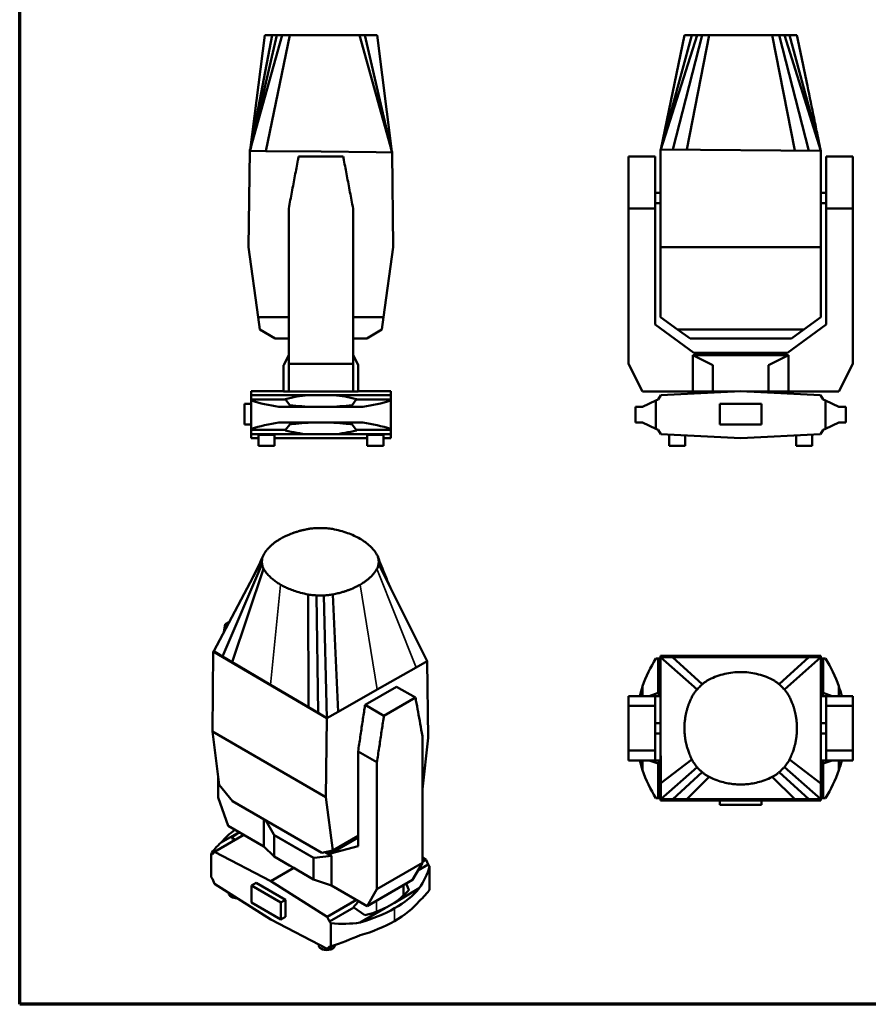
# Paper-space layout 'Sheet_1' of a CAD drawing. Header units: millimetres. Extents: x 1 to 117, y 1 to 117.
# Tile 1 of 5: x 1 to 65, y 1 to 75. Entities that reach past the tile are written whole.
import ezdxf

# ---------------------------------------------------------------- set-up
doc = ezdxf.new("R2010")
doc.units = ezdxf.units.MM
for name, color, linetype, lineweight in [('Border (ISO)', 7, 'Continuous', 70), ('Visible (ISO)', 7, 'Continuous', 50), ('Visible Narrow (ISO)', 7, 'Continuous', 35)]:
    doc.layers.add(name, color=color, linetype=linetype, lineweight=lineweight)

# ---------------------------------------------------------------- blocks, each defined once
blk = doc.blocks.new('Borders Chauvet')
at = {"layer": 'Border (ISO)'}
for p, q in [((0.787, 0.787), (0.787, 117.323)), ((117.323, 0.787), (0.787, 0.787))]:
    blk.add_line(p, q, dxfattribs=at)

psp = doc.layouts.new('Sheet_1')

# ---------------------------------------------------------------- linework, layer by layer
at = {"layer": 'Visible (ISO)'}
for p, q in [((18.265, 65.522), (20.704, 74.308)), ((18.266, 65.531), (20.313, 74.308)), ((18.267, 65.541), (19.956, 74.308)), ((18.272, 65.579), (19.383, 74.308)), ((19.956, 74.308), (19.383, 74.308)), ((19.464, 65.509), (21.283, 74.308)), ((20.313, 74.308), (19.956, 74.308)), ((20.704, 74.308), (20.313, 74.308)), ((21.283, 74.308), (20.704, 74.308)), ((23.646, 74.308), (21.283, 74.308)), ((26.588, 74.308), (26.01, 74.308)), ((26.98, 74.308), (26.588, 74.308)), ((29.043, 65.408), (26.588, 74.308)), ((27.337, 74.308), (26.98, 74.308)), ((29.042, 65.416), (26.98, 74.308)), ((27.909, 74.308), (27.337, 74.308)), ((29.035, 65.465), (27.909, 74.308)), ((49.441, 65.636), (52.191, 74.308)), ((49.441, 65.636), (51.235, 74.308)), ((49.447, 65.654), (51.797, 74.308)), ((50.36, 65.628), (52.585, 74.308)), ((51.797, 74.308), (51.235, 74.308)), ((51.414, 65.618), (53.112, 74.308)), ((52.191, 74.308), (51.797, 74.308)), ((52.585, 74.308), (52.191, 74.308)), ((53.112, 74.308), (52.585, 74.308)), ((55.504, 74.308), (53.112, 74.308)), ((57.897, 74.308), (55.504, 74.308)), ((58.424, 74.308), (57.897, 74.308)), ((59.618, 65.541), (57.897, 74.308)), ((58.818, 74.308), (58.424, 74.308)), ((60.673, 65.531), (58.424, 74.308)), ((59.212, 74.308), (58.818, 74.308)), ((61.591, 65.522), (58.818, 74.308)), ((59.774, 74.308), (59.212, 74.308)), ((61.567, 65.601), (59.212, 74.308)), ((18.252, 65.522), (18.155, 58.231)), ((18.253, 65.637), (18.252, 65.522)), ((18.265, 65.522), (18.252, 65.522)), ((18.279, 65.636), (18.253, 65.637)), ((18.265, 65.522), (18.266, 65.531)), ((19.464, 65.509), (18.265, 65.522)), ((18.266, 65.531), (18.267, 65.541)), ((18.267, 65.541), (18.272, 65.579)), ((23.654, 65.465), (19.464, 65.509)), ((21.957, 65.095), (25.336, 65.095)), ((27.843, 65.42), (23.654, 65.465)), ((29.043, 65.408), (27.843, 65.42)), ((29.041, 65.522), (29.028, 65.522)), ((29.035, 65.465), (29.04, 65.426)), ((29.04, 65.426), (29.042, 65.416)), ((29.043, 65.408), (29.041, 65.522)), ((29.042, 65.416), (29.043, 65.408)), ((29.137, 58.231), (29.043, 65.408)), ((46.985, 65.095), (49.008, 65.095)), ((46.985, 61.158), (46.985, 65.095)), ((49.008, 65.095), (49.008, 61.158)), ((49.417, 65.637), (61.591, 65.522)), ((49.417, 58.231), (49.417, 65.637)), ((61.591, 65.522), (61.591, 58.231)), ((64.024, 65.095), (62, 65.095)), ((62, 65.095), (62, 61.158)), ((64.024, 61.158), (64.024, 65.095)), ((49.417, 62.339), (49.008, 62.339)), ((62, 62.339), (61.591, 62.339)), ((49.417, 61.552), (49.008, 61.552)), ((62, 61.552), (61.591, 61.552)), ((21.205, 49.381), (21.205, 61.158)), ((26.087, 61.158), (26.087, 49.381)), ((49.008, 61.158), (46.985, 61.158)), ((46.985, 49.381), (46.985, 61.158)), ((49.008, 61.158), (49.008, 52.358)), ((62, 61.158), (64.024, 61.158)), ((62, 61.158), (62, 52.358)), ((64.024, 49.381), (64.024, 61.158)), ((18.155, 58.231), (18.894, 52.911)), ((28.399, 52.911), (29.137, 58.231)), ((49.417, 52.911), (49.417, 58.231)), ((49.417, 58.231), (61.591, 58.231)), ((61.591, 58.231), (61.591, 52.911)), ((18.894, 52.911), (21.205, 52.911)), ((18.894, 52.911), (19.023, 51.978)), ((26.087, 52.911), (28.399, 52.911)), ((28.269, 51.978), (28.399, 52.911)), ((49.008, 52.358), (51.96, 50.194)), ((50.702, 51.978), (49.417, 52.911)), ((62, 52.358), (59.048, 50.194)), ((61.591, 52.911), (60.307, 51.978)), ((19.023, 51.978), (20.173, 51.283)), ((27.12, 51.283), (28.269, 51.978)), ((50.702, 51.978), (60.307, 51.978)), ((51.659, 51.283), (50.702, 51.978)), ((60.307, 51.978), (59.35, 51.283)), ((20.173, 51.283), (21.205, 51.283)), ((26.087, 51.283), (27.12, 51.283)), ((59.35, 51.283), (51.659, 51.283)), ((59.048, 50.194), (51.96, 50.194)), ((21.205, 50.032), (20.825, 49.293)), ((21.205, 47.272), (21.205, 49.381)), ((21.205, 49.381), (26.087, 49.381)), ((26.468, 49.293), (26.087, 50.032)), ((26.087, 49.381), (26.087, 47.272)), ((48.046, 47.272), (46.985, 49.381)), ((51.873, 47.272), (51.873, 50.032)), ((51.873, 50.032), (59.136, 50.032)), ((51.873, 50.032), (53.344, 49.293)), ((59.136, 50.032), (57.665, 49.293)), ((59.136, 47.272), (59.136, 50.032)), ((62.963, 47.272), (64.024, 49.381)), ((20.812, 49.239), (20.812, 47.272)), ((26.481, 47.272), (26.481, 49.239)), ((53.394, 49.239), (53.394, 47.272)), ((57.614, 49.239), (57.614, 47.272)), ((20.812, 47.295), (18.348, 47.295)), ((18.348, 46.993), (18.348, 47.295)), ((21.205, 47.272), (20.812, 47.272)), ((21.205, 47.272), (26.087, 47.272)), ((26.481, 47.272), (26.087, 47.272)), ((28.945, 47.295), (26.481, 47.295)), ((28.945, 47.295), (28.945, 46.993)), ((51.873, 47.272), (48.046, 47.272)), ((49.453, 46.993), (55.504, 47.295)), ((53.394, 47.272), (51.873, 47.272)), ((55.043, 47.272), (53.394, 47.272)), ((61.555, 46.993), (55.504, 47.295)), ((57.614, 47.272), (55.966, 47.272)), ((59.136, 47.272), (57.614, 47.272)), ((62.963, 47.272), (59.136, 47.272)), ((18.348, 46.33), (17.847, 46.33)), ((17.847, 44.755), (17.847, 46.33)), ((22.681, 46.993), (18.348, 46.993)), ((18.348, 46.656), (18.348, 46.993)), ((20.96, 46.656), (18.348, 46.656)), ((18.348, 46.58), (18.348, 46.656)), ((18.348, 46.58), (18.348, 44.437)), ((20.951, 46.696), (20.96, 46.656)), ((20.96, 46.656), (21.282, 46.238)), ((24.612, 46.993), (28.945, 46.993)), ((26.01, 46.238), (26.332, 46.656)), ((26.332, 46.656), (26.342, 46.696)), ((26.332, 46.656), (28.945, 46.656)), ((28.945, 46.993), (28.945, 46.656)), ((28.945, 46.656), (28.945, 46.58)), ((28.945, 46.58), (28.945, 44.437)), ((49.074, 46.58), (48.058, 46.101)), ((49.074, 46.58), (49.234, 46.656)), ((49.074, 46.58), (49.074, 44.437)), ((49.234, 46.656), (49.453, 46.993)), ((53.93, 46.33), (53.93, 44.755)), ((57.079, 46.33), (53.93, 46.33)), ((57.079, 44.755), (57.079, 46.33)), ((61.774, 46.656), (61.555, 46.993)), ((61.935, 46.58), (61.774, 46.656)), ((61.935, 46.58), (62.95, 46.101)), ((61.935, 46.58), (61.935, 44.437)), ((20.465, 46.101), (23.646, 46.101)), ((23.646, 46.101), (26.828, 46.101)), ((48.058, 46.101), (47.533, 46.101)), ((47.533, 46.101), (47.533, 44.916)), ((62.95, 46.101), (63.476, 46.101)), ((63.476, 44.916), (63.476, 46.101)), ((23.646, 44.916), (20.465, 44.916)), ((26.828, 44.916), (23.646, 44.916)), ((47.533, 44.916), (48.058, 44.916)), ((48.058, 44.916), (49.074, 44.437)), ((62.95, 44.916), (61.935, 44.437)), ((63.476, 44.916), (62.95, 44.916)), ((18.348, 44.755), (17.847, 44.755)), ((18.348, 44.361), (18.348, 44.437)), ((20.96, 44.361), (18.348, 44.361)), ((18.348, 44.024), (18.348, 44.361)), ((20.96, 44.361), (20.951, 44.321)), ((21.282, 44.779), (20.96, 44.361)), ((26.332, 44.361), (26.01, 44.779)), ((26.342, 44.321), (26.332, 44.361)), ((26.332, 44.361), (28.945, 44.361)), ((28.945, 44.437), (28.945, 44.361)), ((28.945, 44.361), (28.945, 44.024)), ((49.234, 44.361), (49.074, 44.437)), ((49.453, 44.024), (49.234, 44.361)), ((53.93, 44.755), (57.079, 44.755)), ((61.555, 44.024), (61.774, 44.361)), ((61.774, 44.361), (61.935, 44.437)), ((22.681, 44.024), (18.348, 44.024)), ((18.348, 43.722), (18.348, 44.024)), ((18.348, 43.722), (18.902, 43.722)), ((18.902, 43.962), (18.902, 43.146)), ((20.123, 43.962), (20.123, 43.146)), ((20.123, 43.722), (27.17, 43.722)), ((24.612, 44.024), (28.945, 44.024)), ((27.17, 43.146), (27.17, 43.962)), ((28.39, 43.146), (28.39, 43.962)), ((28.39, 43.722), (28.945, 43.722)), ((28.945, 44.024), (28.945, 43.722)), ((55.504, 43.722), (49.453, 44.024)), ((50.071, 43.146), (50.071, 43.993)), ((51.292, 43.146), (51.292, 43.932)), ((55.504, 43.722), (61.555, 44.024)), ((59.717, 43.932), (59.717, 43.146)), ((60.937, 43.993), (60.937, 43.146)), ((20.123, 43.146), (18.902, 43.146)), ((27.17, 43.146), (28.39, 43.146)), ((50.071, 43.146), (51.292, 43.146)), ((60.937, 43.146), (59.717, 43.146)), ((15.519, 27.562), (19.178, 34.509)), ((28.593, 33.152), (28.022, 34.527)), ((16.168, 27.179), (19.18, 34.189)), ((16.912, 26.74), (19.3, 33.828)), ((31.721, 26.809), (28.025, 34.206)), ((22.707, 23.324), (22.683, 31.874)), ((23.451, 22.885), (23.308, 31.805)), ((24.1, 22.502), (23.864, 31.804)), ((24.948, 22.982), (24.552, 31.879)), ((16.382, 29.624), (16.702, 29.809)), ((16.382, 29.624), (16.553, 29.525)), ((15.414, 21.475), (15.483, 27.561)), ((15.534, 27.589), (15.483, 27.561)), ((15.483, 27.561), (24.091, 22.497)), ((16.168, 27.179), (15.519, 27.562)), ((16.912, 26.74), (16.168, 27.179)), ((49.234, 27.026), (49.074, 27.026)), ((49.234, 24.413), (49.234, 27.026)), ((49.417, 27.026), (49.234, 27.026)), ((49.417, 27.122), (49.417, 27.218)), ((49.417, 27.218), (61.591, 27.218)), ((61.591, 27.123), (49.417, 27.122)), ((49.417, 27.122), (49.417, 27.109)), ((49.417, 27.109), (50.338, 27.11)), ((49.42, 25.912), (49.417, 27.109)), ((49.417, 27.109), (49.417, 16.334)), ((49.417, 27.109), (52.191, 24.669)), ((50.338, 27.11), (51.394, 27.111)), ((50.338, 27.11), (52.585, 25.06)), ((51.394, 27.111), (55.504, 27.116)), ((55.504, 27.116), (59.614, 27.121)), ((60.671, 27.122), (58.424, 25.06)), ((61.591, 27.123), (58.818, 24.669)), ((59.614, 27.121), (60.671, 27.122)), ((60.671, 27.122), (61.591, 27.123)), ((61.591, 27.218), (61.591, 27.123)), ((61.591, 27.123), (61.591, 25.924)), ((61.591, 27.026), (61.774, 27.026)), ((61.774, 27.026), (61.935, 27.026)), ((61.774, 24.413), (61.774, 27.026)), ((19.81, 25.032), (16.912, 26.74)), ((30.873, 26.329), (27.911, 24.655)), ((31.721, 26.809), (30.873, 26.329)), ((31.788, 20.988), (31.721, 26.809)), ((49.429, 21.734), (49.42, 25.912)), ((61.591, 25.924), (61.591, 21.734)), ((22.707, 23.324), (19.81, 25.032)), ((27.911, 24.655), (24.948, 22.982)), ((27, 23.494), (29.389, 24.873)), ((29.389, 24.873), (30.82, 24.047)), ((48.058, 24.168), (48.058, 24.909)), ((62.95, 24.168), (62.95, 24.909)), ((28.431, 22.668), (30.82, 24.047)), ((46.985, 24.168), (49.008, 24.168)), ((46.985, 23.417), (46.985, 24.168)), ((48.561, 24.168), (49.234, 24.413)), ((49.417, 24.168), (49.008, 24.168)), ((49.008, 24.168), (49.008, 23.417)), ((49.234, 24.413), (49.261, 24.423)), ((61.591, 24.168), (62, 24.168)), ((61.774, 24.413), (61.748, 24.423)), ((62.448, 24.168), (61.774, 24.413)), ((64.024, 24.168), (62, 24.168)), ((62, 24.168), (62, 23.417)), ((64.024, 23.417), (64.024, 24.168)), ((23.451, 22.885), (22.707, 23.324)), ((28.431, 22.668), (27, 23.494)), ((49.008, 23.417), (46.985, 23.417)), ((46.985, 20.038), (46.985, 23.417)), ((49.008, 20.038), (49.008, 23.417)), ((62, 20.038), (62, 23.417)), ((62, 23.417), (64.024, 23.417)), ((64.024, 20.038), (64.024, 23.417)), ((24.1, 22.502), (23.451, 22.885)), ((24.091, 22.497), (24.023, 16.505)), ((24.1, 22.502), (24.091, 22.497)), ((24.948, 22.982), (24.1, 22.502)), ((49.417, 22.121), (49.008, 22.121)), ((49.438, 17.557), (49.429, 21.734)), ((62, 22.121), (61.591, 22.121)), ((61.591, 21.734), (61.591, 17.545)), ((15.937, 17.432), (15.414, 21.475)), ((15.414, 21.475), (24.023, 16.505)), ((31.352, 21.139), (31.352, 11.523)), ((31.352, 17.104), (31.788, 20.988)), ((49.417, 21.333), (49.008, 21.333)), ((62, 21.333), (61.591, 21.333)), ((26.469, 19.972), (27.899, 19.146)), ((26.469, 19.972), (26.469, 12.788)), ((46.985, 20.038), (49.008, 20.038)), ((46.985, 19.286), (46.985, 20.038)), ((49.008, 20.038), (49.008, 19.286)), ((64.024, 20.038), (62, 20.038)), ((62, 20.038), (62, 19.286)), ((64.024, 19.286), (64.024, 20.038)), ((27.899, 9.53), (27.899, 19.146)), ((49.008, 19.286), (46.985, 19.286)), ((48.058, 19.286), (48.058, 18.546)), ((49.234, 19.041), (48.561, 19.286)), ((49.008, 19.286), (49.417, 19.286)), ((49.261, 19.032), (49.234, 19.041)), ((49.234, 19.041), (49.234, 16.428)), ((49.438, 17.557), (51.797, 19.364)), ((49.441, 16.36), (52.191, 18.785)), ((61.591, 16.346), (58.818, 18.785)), ((61.591, 17.545), (59.212, 19.364)), ((62, 19.286), (61.591, 19.286)), ((61.748, 19.032), (61.774, 19.041)), ((61.774, 19.041), (62.448, 19.286)), ((61.774, 19.041), (61.774, 16.428)), ((62, 19.286), (64.024, 19.286)), ((62.95, 19.286), (62.95, 18.546)), ((15.851, 16.486), (15.851, 18.094)), ((50.36, 16.359), (52.585, 18.394)), ((51.414, 16.358), (53.112, 18.037)), ((59.618, 16.348), (57.897, 18.037)), ((60.673, 16.347), (58.424, 18.394)), ((16.936, 16.198), (15.937, 17.432)), ((49.441, 16.36), (49.438, 17.557)), ((61.591, 17.545), (61.591, 16.346)), ((16.601, 14.332), (15.851, 16.486)), ((24.023, 16.505), (24.545, 12.462)), ((16.936, 16.198), (23.728, 12.277)), ((49.074, 16.428), (49.234, 16.428)), ((49.234, 16.428), (49.417, 16.428)), ((49.417, 16.334), (61.591, 16.332)), ((49.417, 16.236), (49.417, 16.334)), ((49.417, 16.236), (61.591, 16.236)), ((50.36, 16.359), (49.441, 16.36)), ((51.414, 16.358), (50.36, 16.359)), ((55.516, 16.353), (51.414, 16.358)), ((53.93, 16.236), (53.93, 15.928)), ((57.079, 15.928), (53.93, 15.928)), ((59.618, 16.348), (55.516, 16.353)), ((57.079, 16.236), (57.079, 15.928)), ((60.673, 16.347), (59.618, 16.348)), ((61.591, 16.346), (60.673, 16.347)), ((61.774, 16.428), (61.591, 16.428)), ((61.591, 16.346), (61.591, 16.332)), ((61.591, 16.332), (61.591, 16.236)), ((61.935, 16.428), (61.774, 16.428)), ((19.307, 12.769), (16.601, 14.332)), ((19.307, 12.769), (19.307, 14.83)), ((19.47, 14.736), (20.078, 13.664)), ((17.794, 13.643), (15.576, 12.363)), ((17.439, 13.848), (16.087, 13.068)), ((20.105, 13.593), (20.105, 11.987)), ((24.545, 12.462), (26.469, 13.573)), ((17.168, 13.281), (16.87, 13.395)), ((20.105, 11.987), (19.307, 12.769)), ((24.381, 12.225), (26.469, 13.43)), ((26.469, 12.788), (24.381, 12.225)), ((15.308, 12.18), (15.308, 10.43)), ((15.308, 12.18), (15.421, 12.176)), ((15.421, 12.176), (15.576, 12.363)), ((15.576, 12.363), (19.855, 10.139)), ((21.27, 11.314), (20.105, 11.987)), ((24.443, 12.057), (23.134, 11.899)), ((24.545, 12.462), (23.728, 12.277)), ((23.968, 12.332), (24.443, 12.057)), ((24.381, 12.225), (24.132, 12.369)), ((24.443, 9.804), (24.443, 12.057)), ((21.27, 11.314), (21.597, 11.145)), ((23.089, 11.871), (23.089, 10.265)), ((27.899, 9.53), (31.352, 11.523)), ((31.352, 11.523), (30.601, 10.235)), ((31.011, 10.938), (31.782, 11.383)), ((31.352, 11.923), (31.627, 11.748)), ((31.352, 11.59), (31.627, 11.748)), ((31.627, 11.748), (31.782, 11.383)), ((31.782, 11.383), (31.895, 11.256)), ((31.895, 11.256), (31.895, 9.506)), ((21.597, 11.145), (19.855, 10.139)), ((21.597, 11.145), (21.923, 10.938)), ((23.089, 10.265), (21.923, 10.938)), ((15.421, 10.303), (15.308, 10.43)), ((15.576, 9.938), (15.421, 10.303)), ((19.855, 7.221), (15.576, 9.938)), ((18.741, 9.994), (18.387, 9.789)), ((18.387, 9.789), (18.387, 8.503)), ((20.614, 8.503), (18.387, 9.789)), ((18.741, 9.994), (20.968, 8.708)), ((24.133, 7.422), (19.855, 10.139)), ((24.443, 9.804), (23.089, 10.265)), ((27.149, 8.242), (24.443, 9.804)), ((27.149, 8.242), (30.601, 10.235)), ((29.922, 9.843), (29.922, 9.051)), ((30.332, 9.483), (30.109, 9.951)), ((16.658, 9.196), (16.658, 9.251)), ((27.149, 8.242), (27.899, 9.53)), ((29.225, 8.494), (31.116, 9.586)), ((18.387, 8.503), (20.614, 7.218)), ((20.968, 8.708), (20.614, 8.503)), ((20.614, 7.218), (20.614, 8.503)), ((20.968, 8.708), (20.968, 7.422)), ((26.351, 8.703), (24.133, 7.422)), ((26.136, 8.124), (24.288, 7.057)), ((26.11, 8.164), (26.136, 8.124)), ((26.136, 8.124), (26.989, 7.553)), ((28.507, 8.08), (26.617, 6.988)), ((19.855, 7.221), (24.133, 4.997)), ((20.968, 7.422), (20.614, 7.218)), ((24.288, 7.057), (24.133, 7.422)), ((24.401, 6.93), (24.288, 7.057)), ((24.401, 6.93), (24.401, 5.18)), ((23.478, 5.338), (23.478, 5.258)), ((24.699, 5.282), (24.699, 5.258)), ((24.519, 5.22), (24.133, 4.997)), ((24.133, 4.997), (24.288, 5.184)), ((24.288, 5.184), (24.401, 5.18))]:
    psp.add_line(p, q, dxfattribs=at)
for centre, radius, start, end in [((20.93, 49.239), 0.118, 152.7417, 180), ((26.363, 49.239), 0.118, 0, 27.2583), ((57.398, 21.731), 9.865, 147.53653, 161.20664), ((53.611, 21.731), 9.865, 18.79336, 32.46347), ((57.398, 21.731), 9.865, 161.20664, 165.69502), ((53.611, 21.731), 9.865, 14.30498, 18.79336), ((57.398, 21.724), 9.865, 194.30498, 198.79336), ((53.611, 21.724), 9.865, 341.20664, 345.69502), ((57.398, 21.724), 9.865, 198.79336, 212.46347), ((53.611, 21.724), 9.865, 327.53653, 341.20664)]:
    psp.add_arc(centre, radius, start, end, dxfattribs=at)
for centre, major_axis, ratio, start_param, end_param in [((52.938, 49.239), (0.457, 0), 0.258713, 0, 0.475747), ((58.071, 49.239), (-0.457, 0), 0.258713, 5.807438, 6.283185), ((23.643, 50.508), (-9.865, 0), 0.471881, 1.004202, 1.24279), ((23.633, 21.716), (0, 25.32), 0.649063, 0.058003, 0.163963), ((23.633, 46.174), (-16.434, 0), 0.049918, 4.711601, 4.770392), ((23.659, 46.174), (-16.434, 0), 0.049918, 4.654386, 4.713177), ((23.659, 21.716), (0, 25.32), 0.649063, 6.119223, 6.225182), ((23.65, 50.508), (-9.865, 0), 0.471881, 1.898802, 2.137391), ((23.646, 50.497), (9.33, 0), 0.471881, 4.456216, 4.657916), ((23.646, 50.497), (9.33, 0), 0.471881, 4.766862, 4.968562), ((23.643, 40.509), (9.865, 0), 0.471881, 1.898802, 2.137391), ((23.646, 40.52), (-9.33, 0), 0.471881, 4.766862, 4.968562), ((23.646, 40.52), (-9.33, 0), 0.471881, 4.456216, 4.657916), ((23.65, 40.509), (9.865, 0), 0.471881, 1.004202, 1.24279), ((23.633, 69.301), (0, -25.32), 0.649063, 6.119223, 6.225182), ((23.659, 69.301), (0, -25.32), 0.649063, 0.058003, 0.163963), ((19.512, 43.962), (0.61, 0), 0.049918, 0, 3.141593), ((23.633, 44.843), (16.434, 0), 0.049918, 4.654386, 4.713177), ((23.659, 44.843), (16.434, 0), 0.049918, 4.711601, 4.770392), ((27.78, 43.962), (0.61, 0), 0.049918, 0, 3.141593), ((33.047, 21.74), (0, -16.434), 1, 1.719077, 1.734759), ((77.962, 21.74), (-16.434, 0), 1, 6.119223, 6.134904), ((33.047, 21.714), (0, -16.434), 1, 1.406834, 1.422515), ((77.962, 21.714), (-16.434, 0), 1, 0.148281, 0.163963), ((24.938, 10.552), (-9.865, 0), 0.57735, 5.626483, 5.825793), ((24.924, 14.153), (9.297, 2.771), 0.282008, 2.412818, 2.528506), ((19.866, 13.828), (0.234, -0.249), 0.197158, 0.206959, 0.682706), ((24.938, 14.151), (-9.83, -2.93), 0.282008, 5.741932, 5.98052), ((23.495, 11.732), (-0.405, 0.145), 0.21158, 5.883038, 6.358785), ((22.265, 15.699), (8.838, -6.132), 0.714693, 0.002953, 0.241542), ((17.268, 9.196), (-0.61, 0), 0.57735, 0, 1.621687), ((22.279, 15.68), (8.359, -5.799), 0.714693, 6.012605, 6.214306), ((22.265, 12.101), (-9.865, 0), 0.57735, 2.355845, 2.6842), ((22.265, 7.536), (9.83, 2.93), 0.282008, 5.741932, 5.98052), ((39.472, -17.757), (-10.797, 27.779), 0.446039, 0.190801, 0.232592), ((22.279, 12.09), (9.33, 0), 0.57735, 5.443314, 5.55226), ((22.265, 11.134), (9.865, 0), 0.57735, 5.497437, 5.825793), ((22.26, 12.098), (-9.865, 0), 0.57735, 2.028189, 2.356544), ((22.279, 15.68), (8.359, -5.799), 0.714693, 5.701959, 5.90366), ((22.26, 15.697), (8.838, -6.132), 0.714693, 5.391538, 5.630126), ((22.26, 11.131), (9.865, 0), 0.57735, 5.169781, 5.498137), ((22.26, 7.533), (9.83, 2.93), 0.282008, 4.847331, 5.08592), ((24.088, 5.258), (-0.61, 0), 0.57735, 0, 3.141593)]:
    psp.add_ellipse(centre, major_axis=major_axis, ratio=ratio, start_param=start_param, end_param=end_param, dxfattribs=at)
for points, knots in [([(26.01, 74.308), (25.96, 74.308), (25.911, 74.308), (25.864, 74.308), (25.818, 74.308), (25.773, 74.308), (25.73, 74.308), (25.687, 74.308), (25.646, 74.308), (25.607, 74.308), (25.567, 74.308), (25.529, 74.308), (25.493, 74.308), (25.456, 74.308), (25.421, 74.308), (25.388, 74.308), (25.354, 74.308), (25.322, 74.308), (25.29, 74.308), (25.258, 74.308), (25.227, 74.308), (25.195, 74.308), (25.164, 74.308), (25.132, 74.308), (25.1, 74.308), (25.076, 74.308), (25.051, 74.308), (25.026, 74.308), (25.018, 74.308), (25.01, 74.308), (25.002, 74.308), (24.968, 74.308), (24.934, 74.308), (24.898, 74.308), (24.863, 74.308), (24.826, 74.308), (24.788, 74.308), (24.75, 74.308), (24.711, 74.308), (24.669, 74.308), (24.628, 74.308), (24.584, 74.308), (24.539, 74.308), (24.493, 74.308), (24.445, 74.308), (24.395, 74.308), (24.344, 74.308), (24.292, 74.308), (24.236, 74.308), (24.18, 74.308), (24.121, 74.308), (24.059, 74.308), (23.997, 74.308), (23.932, 74.308), (23.863, 74.308), (23.795, 74.308), (23.722, 74.308), (23.646, 74.308)], [0, 0, 0, 0, 0.055556, 0.055556, 0.055556, 0.111111, 0.111111, 0.111111, 0.166667, 0.166667, 0.166667, 0.222222, 0.222222, 0.222222, 0.277778, 0.277778, 0.277778, 0.333333, 0.333333, 0.333333, 0.388889, 0.388889, 0.388889, 0.444444, 0.444444, 0.444444, 0.486304, 0.486304, 0.486304, 0.5, 0.5, 0.5, 0.555555, 0.555555, 0.555555, 0.611111, 0.611111, 0.611111, 0.666666, 0.666666, 0.666666, 0.722222, 0.722222, 0.722222, 0.777777, 0.777777, 0.777777, 0.833333, 0.833333, 0.833333, 0.888889, 0.888889, 0.888889, 0.944444, 0.944444, 0.944444, 1, 1, 1, 1]), ([(59.774, 74.308), (60.038, 73.022), (60.302, 71.737), (60.735, 69.633), (60.903, 68.814), (61.159, 67.571), (61.246, 67.144), (61.365, 66.565), (61.398, 66.405), (61.438, 66.211), (61.448, 66.165), (61.464, 66.088), (61.47, 66.055), (61.486, 65.981), (61.493, 65.945), (61.505, 65.89), (61.509, 65.87), (61.517, 65.829), (61.52, 65.815), (61.527, 65.784), (61.531, 65.761), (61.55, 65.673), (61.563, 65.62), (61.569, 65.592)], [0, 0, 0, 0, 10.000017, 10.000017, 16.367676, 16.367676, 19.674853, 19.674853, 20.916533, 20.916533, 21.310758, 21.310758, 21.639697, 21.639697, 22.146617, 22.146617, 22.659993, 22.659993, 23.497307, 23.497307, 25.32741, 25.32741, 29.65483, 29.65483, 29.65483, 29.65483]), ([(21.205, 61.158), (21.284, 61.572), (21.363, 61.986), (21.519, 62.809), (21.598, 63.222), (21.751, 64.023), (21.826, 64.416), (21.92, 64.903), (21.938, 64.999), (21.957, 65.095)], [-6.651218, -6.651218, -6.651218, -6.651218, -4.547463, -4.547463, -2.468789, -2.468789, -0.485903, -0.485903, 0, 0, 0, 0]), ([(25.336, 65.095), (25.354, 64.999), (25.373, 64.903), (25.467, 64.416), (25.542, 64.023), (25.695, 63.222), (25.774, 62.809), (25.93, 61.986), (26.009, 61.572), (26.087, 61.158)], [-29.629865, -29.629865, -29.629865, -29.629865, -27.465265, -27.465265, -18.631898, -18.631898, -9.371814, -9.371814, 0, 0, 0, 0]), ([(20.582, 36.101), (20.636, 36.132), (20.688, 36.16), (20.739, 36.187), (20.789, 36.214), (20.838, 36.239), (20.886, 36.263), (20.933, 36.286), (20.978, 36.307), (21.022, 36.328), (21.066, 36.348), (21.109, 36.367), (21.149, 36.384), (21.19, 36.402), (21.229, 36.418), (21.267, 36.434), (21.305, 36.449), (21.341, 36.464), (21.376, 36.477), (21.412, 36.491), (21.446, 36.503), (21.478, 36.516), (21.511, 36.528), (21.543, 36.539), (21.575, 36.55), (21.606, 36.561), (21.636, 36.571), (21.666, 36.581), (21.674, 36.584), (21.681, 36.586), (21.688, 36.589), (21.711, 36.596), (21.733, 36.603), (21.755, 36.61), (21.784, 36.62), (21.813, 36.629), (21.842, 36.638), (21.872, 36.646), (21.901, 36.655), (21.931, 36.664), (21.961, 36.673), (21.991, 36.681), (22.023, 36.69), (22.056, 36.699), (22.089, 36.708), (22.125, 36.718), (22.16, 36.727), (22.197, 36.736), (22.237, 36.746), (22.276, 36.756), (22.317, 36.765), (22.361, 36.775), (22.404, 36.785), (22.45, 36.795), (22.498, 36.806), (22.546, 36.816), (22.597, 36.826), (22.651, 36.836)], [-1, -1, -1, -1, -0.944444, -0.944444, -0.944444, -0.888889, -0.888889, -0.888889, -0.833333, -0.833333, -0.833333, -0.777778, -0.777778, -0.777778, -0.722222, -0.722222, -0.722222, -0.666667, -0.666667, -0.666667, -0.611111, -0.611111, -0.611111, -0.555556, -0.555556, -0.555556, -0.5, -0.5, -0.5, -0.486304, -0.486304, -0.486304, -0.444444, -0.444444, -0.444444, -0.388889, -0.388889, -0.388889, -0.333333, -0.333333, -0.333333, -0.277778, -0.277778, -0.277778, -0.222222, -0.222222, -0.222222, -0.166667, -0.166667, -0.166667, -0.111111, -0.111111, -0.111111, -0.055556, -0.055556, -0.055556, 0, 0, 0, 0]), ([(22.651, 36.836), (22.734, 36.852), (22.816, 36.865), (22.973, 36.886), (23.049, 36.893), (23.196, 36.905), (23.269, 36.909), (23.338, 36.911)], [-1, -1, -1, -1, -0.6666667, -0.6666667, -0.3333333, -0.3333333, 0, 0, 0, 0]), ([(23.338, 36.911), (23.391, 36.913), (23.446, 36.914), (23.563, 36.916), (23.625, 36.916), (23.755, 36.914), (23.823, 36.913), (23.894, 36.91)], [-1, -1, -1, -1, -0.666667, -0.666667, -0.333333, -0.333333, 0, 0, 0, 0]), ([(24.519, 36.841), (24.724, 36.802), (24.923, 36.757), (25.303, 36.654), (25.486, 36.597), (25.834, 36.473), (26.001, 36.405), (26.32, 36.259), (26.472, 36.181), (26.616, 36.098)], [-1, -1, -1, -1, -0.75, -0.75, -0.5, -0.5, -0.25, -0.25, 0, 0, 0, 0]), ([(19.308, 34.906), (19.332, 34.948), (19.356, 34.988), (19.405, 35.062), (19.429, 35.097), (19.477, 35.163), (19.501, 35.195), (19.548, 35.254), (19.571, 35.281), (19.617, 35.334), (19.639, 35.359), (19.683, 35.406), (19.704, 35.428), (19.745, 35.471), (19.766, 35.491), (19.806, 35.53), (19.825, 35.548), (19.864, 35.584), (19.883, 35.601), (19.921, 35.634), (19.94, 35.651), (19.978, 35.683), (19.997, 35.698), (20.035, 35.729), (20.054, 35.745), (20.094, 35.776), (20.114, 35.791), (20.158, 35.824), (20.181, 35.841), (20.23, 35.876), (20.256, 35.894), (20.31, 35.931), (20.34, 35.951), (20.402, 35.991), (20.435, 36.012), (20.505, 36.055), (20.542, 36.078), (20.582, 36.101)], [-1, -1, -1, -1, -0.9444444, -0.9444444, -0.8888889, -0.8888889, -0.8333333, -0.8333333, -0.7777778, -0.7777778, -0.7222222, -0.7222222, -0.6666667, -0.6666667, -0.6111111, -0.6111111, -0.5555556, -0.5555556, -0.5, -0.5, -0.4444444, -0.4444444, -0.3888889, -0.3888889, -0.3333333, -0.3333333, -0.2777778, -0.2777778, -0.2222222, -0.2222222, -0.1666667, -0.1666667, -0.1111111, -0.1111111, -0.0555556, -0.0555556, 0, 0, 0, 0]), ([(26.616, 36.098), (26.759, 36.015), (26.895, 35.927), (27.147, 35.743), (27.265, 35.647), (27.481, 35.446), (27.579, 35.34), (27.757, 35.121), (27.836, 35.006), (27.903, 34.888)], [0, 0, 0, 0, 0.25, 0.25, 0.5, 0.5, 0.75, 0.75, 1, 1, 1, 1]), ([(19.18, 34.189), (19.174, 34.242), (19.171, 34.295), (19.171, 34.402), (19.173, 34.456), (19.178, 34.509)], [-1.414948, -1.414948, -1.414948, -1.414948, -0.707521, -0.707521, 0, 0, 0, 0]), ([(19.178, 34.509), (19.182, 34.547), (19.187, 34.583), (19.202, 34.651), (19.211, 34.683), (19.232, 34.745), (19.244, 34.776), (19.273, 34.84), (19.289, 34.873), (19.308, 34.906)], [-1, -1, -1, -1, -0.75, -0.75, -0.5, -0.5, -0.25, -0.25, 0, 0, 0, 0]), ([(28.022, 34.527), (28.027, 34.486), (28.03, 34.446), (28.032, 34.371), (28.032, 34.336), (28.03, 34.268), (28.027, 34.236), (28.025, 34.206)], [0, 0, 0, 0, 0.333333, 0.333333, 0.666667, 0.666667, 1, 1, 1, 1]), ([(19.3, 33.828), (19.278, 33.867), (19.258, 33.907), (19.226, 33.987), (19.212, 34.028), (19.192, 34.108), (19.184, 34.148), (19.18, 34.189)], [-1, -1, -1, -1, -0.666667, -0.666667, -0.333333, -0.333333, 0, 0, 0, 0]), ([(20.587, 32.617), (20.5, 32.667), (20.412, 32.722), (20.233, 32.841), (20.143, 32.906), (19.964, 33.048), (19.874, 33.126), (19.697, 33.296), (19.611, 33.389), (19.446, 33.594), (19.368, 33.706), (19.3, 33.828)], [-1, -1, -1, -1, -0.8, -0.8, -0.6, -0.6, -0.4, -0.4, -0.2, -0.2, 0, 0, 0, 0]), ([(27.894, 33.809), (27.877, 33.778), (27.859, 33.749), (27.841, 33.721), (27.824, 33.693), (27.806, 33.666), (27.789, 33.641), (27.772, 33.616), (27.755, 33.592), (27.738, 33.57), (27.721, 33.547), (27.705, 33.526), (27.689, 33.505), (27.673, 33.485), (27.657, 33.465), (27.641, 33.447), (27.626, 33.428), (27.611, 33.41), (27.596, 33.393), (27.581, 33.376), (27.566, 33.359), (27.55, 33.342), (27.535, 33.325), (27.519, 33.309), (27.503, 33.292), (27.491, 33.279), (27.478, 33.266), (27.466, 33.253), (27.461, 33.249), (27.457, 33.245), (27.453, 33.24), (27.436, 33.223), (27.418, 33.206), (27.399, 33.188), (27.38, 33.169), (27.36, 33.151), (27.339, 33.132), (27.318, 33.113), (27.296, 33.093), (27.272, 33.073), (27.249, 33.053), (27.224, 33.032), (27.197, 33.01), (27.171, 32.988), (27.142, 32.966), (27.112, 32.942), (27.081, 32.918), (27.049, 32.894), (27.014, 32.869), (26.979, 32.843), (26.941, 32.817), (26.901, 32.79), (26.86, 32.762), (26.817, 32.734), (26.771, 32.705), (26.724, 32.676), (26.674, 32.645), (26.62, 32.615)], [0, 0, 0, 0, 0.055556, 0.055556, 0.055556, 0.111111, 0.111111, 0.111111, 0.166667, 0.166667, 0.166667, 0.222222, 0.222222, 0.222222, 0.277778, 0.277778, 0.277778, 0.333333, 0.333333, 0.333333, 0.388889, 0.388889, 0.388889, 0.444444, 0.444444, 0.444444, 0.486304, 0.486304, 0.486304, 0.5, 0.5, 0.5, 0.555555, 0.555555, 0.555555, 0.611111, 0.611111, 0.611111, 0.666666, 0.666666, 0.666666, 0.722222, 0.722222, 0.722222, 0.777777, 0.777777, 0.777777, 0.833333, 0.833333, 0.833333, 0.888889, 0.888889, 0.888889, 0.944444, 0.944444, 0.944444, 1, 1, 1, 1]), ([(28.025, 34.206), (28.021, 34.165), (28.014, 34.124), (27.994, 34.039), (27.98, 33.995), (27.944, 33.904), (27.922, 33.857), (27.894, 33.809)], [0, 0, 0, 0, 0.3333333, 0.3333333, 0.6666667, 0.6666667, 1, 1, 1, 1]), ([(28.593, 33.152), (28.653, 33.008), (28.716, 32.863), (28.813, 32.646), (28.846, 32.572), (28.915, 32.426), (28.951, 32.351), (28.984, 32.285)], [0, 0, 0, 0, 1.194396, 1.194396, 1.815517, 1.815517, 2.457316, 2.457316, 2.457316, 2.457316]), ([(22.683, 31.874), (22.473, 31.914), (22.279, 31.959), (21.924, 32.054), (21.763, 32.104), (21.468, 32.205), (21.333, 32.257), (21.087, 32.361), (20.975, 32.413), (20.768, 32.516), (20.673, 32.567), (20.587, 32.617)], [0, 0, 0, 0, 0.2, 0.2, 0.4, 0.4, 0.6, 0.6, 0.8, 0.8, 1, 1, 1, 1]), ([(26.62, 32.615), (26.581, 32.592), (26.542, 32.57), (26.467, 32.529), (26.431, 32.51), (26.361, 32.474), (26.327, 32.458), (26.262, 32.426), (26.231, 32.411), (26.17, 32.383), (26.141, 32.37), (26.085, 32.345), (26.057, 32.333), (26.004, 32.31), (25.977, 32.299), (25.923, 32.276), (25.896, 32.266), (25.841, 32.244), (25.813, 32.233), (25.755, 32.211), (25.725, 32.2), (25.663, 32.178), (25.631, 32.166), (25.564, 32.143), (25.529, 32.131), (25.456, 32.107), (25.417, 32.095), (25.335, 32.07), (25.292, 32.057), (25.201, 32.031), (25.153, 32.018), (25.051, 31.99), (24.997, 31.977), (24.882, 31.949), (24.821, 31.935), (24.692, 31.907), (24.624, 31.893), (24.552, 31.879)], [0, 0, 0, 0, 0.0555556, 0.0555556, 0.1111111, 0.1111111, 0.1666667, 0.1666667, 0.2222222, 0.2222222, 0.2777778, 0.2777778, 0.3333333, 0.3333333, 0.3888889, 0.3888889, 0.4444444, 0.4444444, 0.5, 0.5, 0.5555556, 0.5555556, 0.6111111, 0.6111111, 0.6666667, 0.6666667, 0.7222222, 0.7222222, 0.7777778, 0.7777778, 0.8333333, 0.8333333, 0.8888889, 0.8888889, 0.9444444, 0.9444444, 1, 1, 1, 1]), ([(23.308, 31.805), (23.239, 31.807), (23.169, 31.812), (23.03, 31.824), (22.96, 31.831), (22.821, 31.85), (22.752, 31.861), (22.683, 31.874)], [0, 0, 0, 0, 0.333333, 0.333333, 0.666667, 0.666667, 1, 1, 1, 1]), ([(23.864, 31.804), (23.793, 31.802), (23.725, 31.8), (23.595, 31.799), (23.533, 31.8), (23.416, 31.802), (23.361, 31.803), (23.308, 31.805)], [0, 0, 0, 0, 0.3333333, 0.3333333, 0.6666667, 0.6666667, 1, 1, 1, 1]), ([(24.552, 31.879), (24.494, 31.868), (24.437, 31.858), (24.327, 31.842), (24.273, 31.835), (24.164, 31.823), (24.109, 31.818), (23.992, 31.809), (23.929, 31.806), (23.864, 31.804)], [0, 0, 0, 0, 0.25, 0.25, 0.5, 0.5, 0.75, 0.75, 1, 1, 1, 1]), ([(16.292, 29.029), (16.309, 29.142), (16.326, 29.254), (16.356, 29.452), (16.369, 29.538), (16.382, 29.624)], [-1.12179, -1.12179, -1.12179, -1.12179, -0.485903, -0.485903, 0, 0, 0, 0]), ([(53.112, 25.418), (53.304, 25.516), (53.5, 25.6), (53.895, 25.744), (54.094, 25.803), (54.493, 25.897), (54.694, 25.932), (55.098, 25.978), (55.302, 25.99), (55.504, 25.99)], [-1, -1, -1, -1, -0.75, -0.75, -0.5, -0.5, -0.25, -0.25, 0, 0, 0, 0]), ([(55.504, 25.99), (55.707, 25.99), (55.911, 25.978), (56.315, 25.932), (56.516, 25.897), (56.915, 25.803), (57.114, 25.744), (57.508, 25.6), (57.704, 25.516), (57.897, 25.418)], [0, 0, 0, 0, 0.25, 0.25, 0.5, 0.5, 0.75, 0.75, 1, 1, 1, 1]), ([(51.797, 24.091), (51.836, 24.169), (51.878, 24.243), (51.964, 24.379), (52.008, 24.442), (52.098, 24.561), (52.144, 24.617), (52.191, 24.669)], [-1, -1, -1, -1, -0.6666667, -0.6666667, -0.3333333, -0.3333333, 0, 0, 0, 0]), ([(52.191, 24.669), (52.226, 24.708), (52.263, 24.749), (52.345, 24.833), (52.388, 24.877), (52.482, 24.967), (52.532, 25.013), (52.585, 25.06)], [-1, -1, -1, -1, -0.666667, -0.666667, -0.333333, -0.333333, 0, 0, 0, 0]), ([(58.424, 25.06), (58.477, 25.013), (58.527, 24.967), (58.621, 24.877), (58.664, 24.833), (58.745, 24.749), (58.783, 24.708), (58.818, 24.669)], [0, 0, 0, 0, 0.333333, 0.333333, 0.666667, 0.666667, 1, 1, 1, 1]), ([(58.818, 24.669), (58.865, 24.617), (58.911, 24.561), (59.001, 24.442), (59.045, 24.379), (59.13, 24.243), (59.172, 24.169), (59.212, 24.091)], [0, 0, 0, 0, 0.3333333, 0.3333333, 0.6666667, 0.6666667, 1, 1, 1, 1]), ([(30.82, 24.047), (30.833, 23.976), (30.846, 23.906), (30.913, 23.546), (30.966, 23.256), (31.074, 22.665), (31.13, 22.359), (31.24, 21.751), (31.296, 21.445), (31.352, 21.139)], [-29.629865, -29.629865, -29.629865, -29.629865, -27.465265, -27.465265, -18.631898, -18.631898, -9.371814, -9.371814, 0, 0, 0, 0]), ([(51.235, 21.727), (51.235, 21.803), (51.236, 21.875), (51.239, 21.944), (51.242, 22.013), (51.246, 22.078), (51.251, 22.14), (51.256, 22.202), (51.262, 22.261), (51.268, 22.316), (51.274, 22.372), (51.281, 22.425), (51.288, 22.476), (51.296, 22.526), (51.303, 22.574), (51.311, 22.619), (51.319, 22.665), (51.327, 22.708), (51.335, 22.75), (51.343, 22.791), (51.352, 22.831), (51.36, 22.869), (51.369, 22.907), (51.377, 22.944), (51.386, 22.979), (51.395, 23.015), (51.404, 23.049), (51.413, 23.082), (51.415, 23.091), (51.417, 23.099), (51.419, 23.107), (51.426, 23.132), (51.433, 23.156), (51.44, 23.181), (51.449, 23.213), (51.459, 23.244), (51.468, 23.276), (51.478, 23.307), (51.488, 23.339), (51.498, 23.371), (51.509, 23.402), (51.52, 23.435), (51.532, 23.468), (51.544, 23.502), (51.556, 23.537), (51.57, 23.573), (51.584, 23.61), (51.598, 23.648), (51.614, 23.687), (51.63, 23.727), (51.647, 23.768), (51.666, 23.811), (51.684, 23.854), (51.704, 23.899), (51.726, 23.945), (51.748, 23.992), (51.771, 24.04), (51.797, 24.091)], [-1, -1, -1, -1, -0.944444, -0.944444, -0.944444, -0.888889, -0.888889, -0.888889, -0.833333, -0.833333, -0.833333, -0.777778, -0.777778, -0.777778, -0.722222, -0.722222, -0.722222, -0.666667, -0.666667, -0.666667, -0.611111, -0.611111, -0.611111, -0.555556, -0.555556, -0.555556, -0.5, -0.5, -0.5, -0.486304, -0.486304, -0.486304, -0.444444, -0.444444, -0.444444, -0.388889, -0.388889, -0.388889, -0.333333, -0.333333, -0.333333, -0.277778, -0.277778, -0.277778, -0.222222, -0.222222, -0.222222, -0.166667, -0.166667, -0.166667, -0.111111, -0.111111, -0.111111, -0.055556, -0.055556, -0.055556, 0, 0, 0, 0]), ([(59.212, 24.091), (59.237, 24.04), (59.261, 23.992), (59.283, 23.945), (59.304, 23.899), (59.324, 23.854), (59.343, 23.811), (59.361, 23.768), (59.378, 23.727), (59.394, 23.687), (59.41, 23.648), (59.425, 23.61), (59.439, 23.573), (59.452, 23.537), (59.465, 23.502), (59.477, 23.468), (59.489, 23.435), (59.5, 23.402), (59.51, 23.371), (59.521, 23.339), (59.531, 23.307), (59.54, 23.276), (59.55, 23.244), (59.56, 23.213), (59.569, 23.181), (59.576, 23.156), (59.583, 23.132), (59.589, 23.107), (59.592, 23.099), (59.594, 23.091), (59.596, 23.082), (59.605, 23.049), (59.614, 23.015), (59.623, 22.979), (59.631, 22.944), (59.64, 22.907), (59.648, 22.869), (59.657, 22.831), (59.665, 22.791), (59.673, 22.75), (59.682, 22.708), (59.69, 22.665), (59.698, 22.619), (59.705, 22.574), (59.713, 22.526), (59.72, 22.476), (59.727, 22.425), (59.734, 22.372), (59.741, 22.316), (59.747, 22.261), (59.753, 22.202), (59.758, 22.14), (59.763, 22.078), (59.767, 22.013), (59.769, 21.944), (59.772, 21.875), (59.774, 21.803), (59.774, 21.727)], [0, 0, 0, 0, 0.055556, 0.055556, 0.055556, 0.111111, 0.111111, 0.111111, 0.166667, 0.166667, 0.166667, 0.222222, 0.222222, 0.222222, 0.277778, 0.277778, 0.277778, 0.333333, 0.333333, 0.333333, 0.388889, 0.388889, 0.388889, 0.444444, 0.444444, 0.444444, 0.486304, 0.486304, 0.486304, 0.5, 0.5, 0.5, 0.555555, 0.555555, 0.555555, 0.611111, 0.611111, 0.611111, 0.666666, 0.666666, 0.666666, 0.722222, 0.722222, 0.722222, 0.777777, 0.777777, 0.777777, 0.833333, 0.833333, 0.833333, 0.888889, 0.888889, 0.888889, 0.944444, 0.944444, 0.944444, 1, 1, 1, 1]), ([(27, 23.494), (26.987, 23.408), (26.974, 23.322), (26.908, 22.886), (26.854, 22.534), (26.746, 21.818), (26.69, 21.449), (26.58, 20.713), (26.524, 20.343), (26.469, 19.972)], [-46.389121, -46.389121, -46.389121, -46.389121, -43.725621, -43.725621, -32.856332, -32.856332, -21.461976, -21.461976, -9.930137, -9.930137, -9.930137, -9.930137]), ([(27.899, 19.146), (27.955, 19.517), (28.011, 19.887), (28.121, 20.623), (28.177, 20.992), (28.285, 21.708), (28.338, 22.06), (28.405, 22.496), (28.418, 22.582), (28.431, 22.668)], [-6.651218, -6.651218, -6.651218, -6.651218, -4.547463, -4.547463, -2.468789, -2.468789, -0.485903, -0.485903, 0, 0, 0, 0]), ([(51.797, 19.364), (51.762, 19.432), (51.731, 19.497), (51.674, 19.623), (51.649, 19.683), (51.601, 19.798), (51.58, 19.853), (51.541, 19.959), (51.523, 20.009), (51.491, 20.106), (51.476, 20.152), (51.449, 20.24), (51.437, 20.283), (51.414, 20.364), (51.404, 20.403), (51.385, 20.479), (51.376, 20.515), (51.36, 20.586), (51.352, 20.621), (51.338, 20.689), (51.332, 20.722), (51.319, 20.788), (51.314, 20.82), (51.303, 20.885), (51.297, 20.918), (51.288, 20.984), (51.283, 21.018), (51.274, 21.088), (51.269, 21.125), (51.261, 21.203), (51.257, 21.243), (51.25, 21.328), (51.247, 21.372), (51.241, 21.465), (51.239, 21.514), (51.236, 21.617), (51.235, 21.671), (51.235, 21.727)], [-1, -1, -1, -1, -0.9444444, -0.9444444, -0.8888889, -0.8888889, -0.8333333, -0.8333333, -0.7777778, -0.7777778, -0.7222222, -0.7222222, -0.6666667, -0.6666667, -0.6111111, -0.6111111, -0.5555556, -0.5555556, -0.5, -0.5, -0.4444444, -0.4444444, -0.3888889, -0.3888889, -0.3333333, -0.3333333, -0.2777778, -0.2777778, -0.2222222, -0.2222222, -0.1666667, -0.1666667, -0.1111111, -0.1111111, -0.0555556, -0.0555556, 0, 0, 0, 0]), ([(59.774, 21.727), (59.774, 21.671), (59.773, 21.617), (59.77, 21.514), (59.768, 21.465), (59.762, 21.372), (59.759, 21.328), (59.752, 21.243), (59.748, 21.203), (59.739, 21.125), (59.735, 21.088), (59.726, 21.018), (59.721, 20.984), (59.711, 20.918), (59.706, 20.885), (59.695, 20.82), (59.689, 20.788), (59.677, 20.722), (59.67, 20.689), (59.656, 20.621), (59.649, 20.586), (59.632, 20.515), (59.624, 20.479), (59.604, 20.403), (59.594, 20.364), (59.572, 20.283), (59.559, 20.24), (59.532, 20.152), (59.518, 20.106), (59.485, 20.009), (59.468, 19.959), (59.429, 19.853), (59.407, 19.798), (59.36, 19.683), (59.334, 19.623), (59.277, 19.497), (59.246, 19.432), (59.212, 19.364)], [0, 0, 0, 0, 0.0555556, 0.0555556, 0.1111111, 0.1111111, 0.1666667, 0.1666667, 0.2222222, 0.2222222, 0.2777778, 0.2777778, 0.3333333, 0.3333333, 0.3888889, 0.3888889, 0.4444444, 0.4444444, 0.5, 0.5, 0.5555556, 0.5555556, 0.6111111, 0.6111111, 0.6666667, 0.6666667, 0.7222222, 0.7222222, 0.7777778, 0.7777778, 0.8333333, 0.8333333, 0.8888889, 0.8888889, 0.9444444, 0.9444444, 1, 1, 1, 1]), ([(52.191, 18.785), (52.147, 18.834), (52.107, 18.882), (52.035, 18.976), (52.002, 19.021), (51.94, 19.113), (51.91, 19.159), (51.852, 19.257), (51.824, 19.309), (51.797, 19.364)], [-1, -1, -1, -1, -0.75, -0.75, -0.5, -0.5, -0.25, -0.25, 0, 0, 0, 0]), ([(52.585, 18.394), (52.515, 18.455), (52.448, 18.518), (52.316, 18.649), (52.253, 18.716), (52.191, 18.785)], [-1.414948, -1.414948, -1.414948, -1.414948, -0.707521, -0.707521, 0, 0, 0, 0]), ([(58.818, 18.785), (58.77, 18.732), (58.724, 18.683), (58.633, 18.59), (58.589, 18.546), (58.504, 18.466), (58.463, 18.428), (58.424, 18.394)], [0, 0, 0, 0, 0.3333333, 0.3333333, 0.6666667, 0.6666667, 1, 1, 1, 1]), ([(59.212, 19.364), (59.185, 19.309), (59.156, 19.257), (59.098, 19.159), (59.069, 19.113), (59.007, 19.021), (58.974, 18.976), (58.901, 18.882), (58.861, 18.834), (58.818, 18.785)], [0, 0, 0, 0, 0.25, 0.25, 0.5, 0.5, 0.75, 0.75, 1, 1, 1, 1]), ([(53.112, 18.037), (53.048, 18.069), (52.985, 18.104), (52.864, 18.179), (52.805, 18.219), (52.692, 18.304), (52.637, 18.348), (52.585, 18.394)], [-1, -1, -1, -1, -0.666667, -0.666667, -0.333333, -0.333333, 0, 0, 0, 0]), ([(55.504, 17.464), (55.382, 17.464), (55.252, 17.468), (54.98, 17.488), (54.837, 17.504), (54.536, 17.551), (54.377, 17.583), (54.043, 17.667), (53.868, 17.72), (53.501, 17.854), (53.309, 17.936), (53.112, 18.037)], [-1, -1, -1, -1, -0.8, -0.8, -0.6, -0.6, -0.4, -0.4, -0.2, -0.2, 0, 0, 0, 0]), ([(57.897, 18.037), (57.7, 17.936), (57.508, 17.854), (57.14, 17.72), (56.965, 17.667), (56.631, 17.583), (56.473, 17.551), (56.171, 17.504), (56.029, 17.488), (55.756, 17.468), (55.627, 17.464), (55.504, 17.464)], [0, 0, 0, 0, 0.2, 0.2, 0.4, 0.4, 0.6, 0.6, 0.8, 0.8, 1, 1, 1, 1]), ([(58.424, 18.394), (58.371, 18.348), (58.317, 18.304), (58.204, 18.219), (58.145, 18.179), (58.023, 18.104), (57.961, 18.069), (57.897, 18.037)], [0, 0, 0, 0, 0.333333, 0.333333, 0.666667, 0.666667, 1, 1, 1, 1])]:
    psp.add_open_spline(points, degree=3, knots=knots, dxfattribs=at)
for points in [[(61.567, 65.601), (61.567, 65.598), (61.568, 65.595), (61.57, 65.589)], [(23.894, 36.91), (23.964, 36.908), (24.105, 36.899), (24.313, 36.876), (24.451, 36.854), (24.519, 36.841)], [(18.274, 32.793), (18.626, 33.461), (18.957, 34.139), (19.259, 34.811)], [(27.903, 34.888), (27.925, 34.848), (27.963, 34.769), (28.003, 34.648), (28.018, 34.567), (28.022, 34.527)], [(27.973, 34.735), (28.146, 34.263), (28.33, 33.787), (28.528, 33.31)], [(52.585, 25.06), (52.638, 25.107), (52.747, 25.196), (52.923, 25.315), (53.048, 25.385), (53.112, 25.418)], [(57.897, 25.418), (57.961, 25.385), (58.085, 25.315), (58.261, 25.196), (58.371, 25.107), (58.424, 25.06)]]:
    psp.add_open_spline(points, degree=3, dxfattribs=at)
at = {"layer": 'Visible Narrow (ISO)'}
for p, q in [((30.873, 26.329), (27.894, 33.809)), ((19.81, 25.032), (20.587, 32.617)), ((27.911, 24.655), (26.62, 32.615)), ((20.078, 13.664), (23.134, 11.899)), ((20.105, 13.593), (23.089, 11.871)), ((27.86, 8.652), (27.86, 7.806)), ((29.238, 8.072), (29.238, 7.105))]:
    psp.add_line(p, q, dxfattribs=at)

# ---------------------------------------------------------------- block references
psp.add_blockref('Borders Chauvet', (0, 0))

doc.saveas('drawing.dxf')
